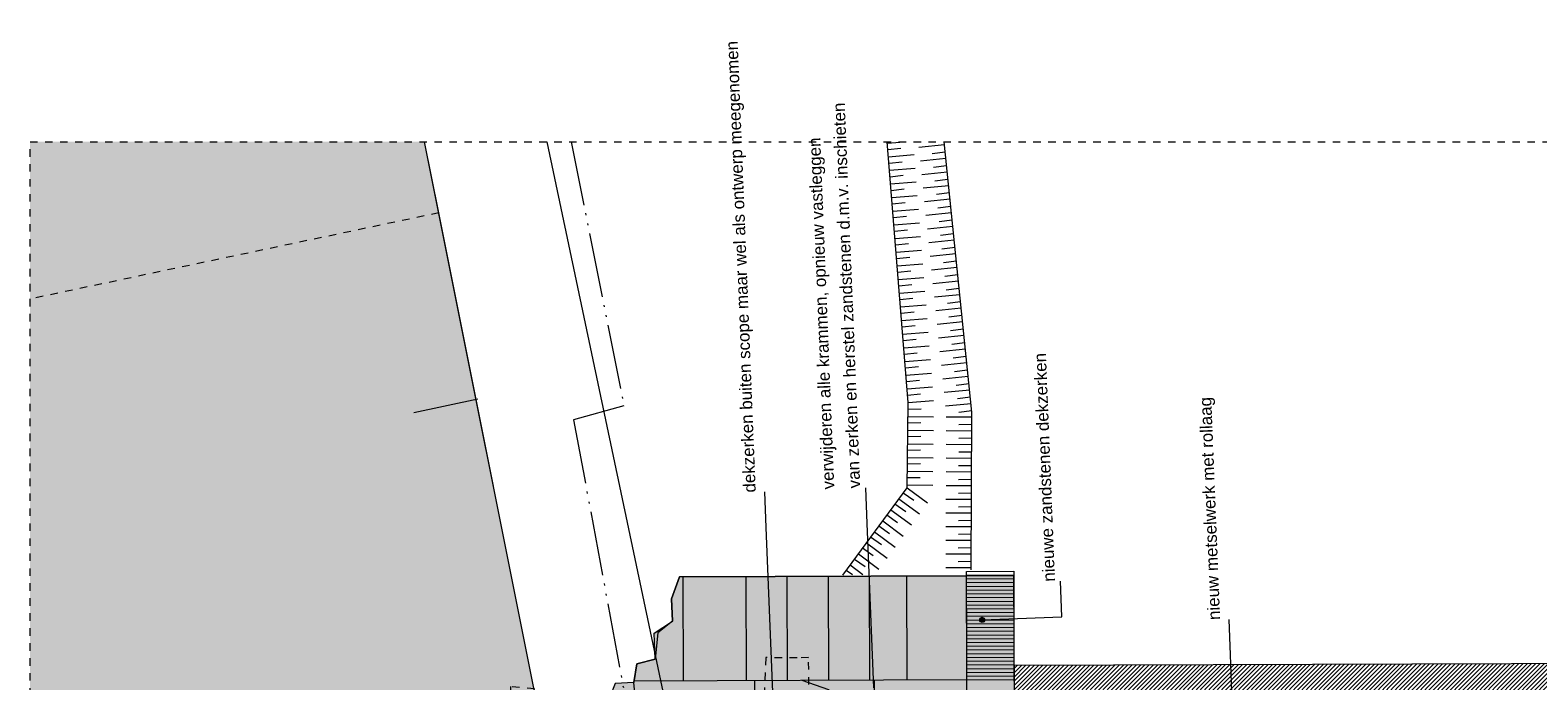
# Model space of a CAD drawing. Extents: x -251883 to 250656, y 0 to 909157.
# Tile 55 of 70: x -25200 to -5061, y 666546 to 675239. Entities that reach past the tile are written whole.
import ezdxf

# ---------------------------------------------------------------- set-up
doc = ezdxf.new("R2010")
doc.units = 0
doc.header["$MEASUREMENT"] = 0
doc.linetypes.add('DASHED', pattern=[200, 100, -100])
doc.linetypes.add('DIVIDE', pattern=[1250, 862.5, -112.5, 25, -112.5, 25, -112.5])
doc.layers.add('A-0019-AFDEKVLAK', color=1, linetype='Continuous')
doc.layers.add('A-0070-SYMBOOL', color=8, linetype='Continuous')

# ---------------------------------------------------------------- blocks, each defined once
blk = doc.blocks.new('M-MAATREGELEN_468')
at = {"linetype": 'Continuous', "lineweight": 5}
for color, points in [(254, [(-138681.5, 68923), (-138491.1, 67972.4), (-137026.7, 60663), (-135740.3, 54512.9), (-134349.8, 47923), (-143948, 47923), (-143948, 68923)]), (8, [(-131717.3, 60425.9), (-131708.2, 60794.4), (-131845.9, 60798), (-131845.8, 60923.3), (-131853.4, 60932), (-135103.7, 60920.7), (-135195.8, 60996.1), (-135248.2, 61096.7), (-135271.4, 61238.1), (-135841.8, 61234.5), (-135851.7, 61480.4), (-136198.2, 61515.9), (-136135.2, 61686.4), (-135885.4, 61696.4), (-135845.5, 61948.2), (-135597.7, 62008.2), (-135561.8, 62359.9), (-135368, 62517.8), (-135380, 62817.6), (-135276.2, 63110.4), (-131440.2, 63123.8), (-131431.3, 60577.6), (-131414.5, 60577.7), (-131416.1, 60417.9)]), (254, [(-131431.3, 60577.6), (-131431.2, 60805.5), (-131845.9, 60798), (-131845.8, 60923.3), (-135103.7, 60920.6, -0.356658), (-135271.4, 61238.1), (-135841.8, 61234.5), (-135885.4, 61696.4), (-135845.5, 61948.2), (-135597.7, 62008.2), (-135611.8, 62357.9), (-135368, 62517.8), (-135380, 62817.6), (-135276.2, 63110.4), (-131440.2, 63123.8), (-130811.2, 63126), (-130800.5, 60580.1)])]:
    blk.add_hatch(color=color, dxfattribs=at).paths.add_polyline_path(points, flags=0)
h = blk.add_hatch(dxfattribs=at)
h.set_pattern_fill('@AV106', color=231, style=0, pattern_type=0)
h.set_pattern_definition([(45, (0, 0), (-28.284271, 28.284271), [])])
h.paths.add_polyline_path([(-115699.1, 61973.9), (-122835.1, 61950.2), (-130804.5, 61923.4), (-130800.5, 60580.1), (-122730.3, 60540), (-115694.7, 60630.7)], flags=0)
at = {"color": 7, "linetype": 'DASHED', "lineweight": 0}
blk.add_lwpolyline([(-143948, 47923), (-143948, 68923), (-93548, 68923), (-93548, 47923)], close=True, dxfattribs=at)
at = {"color": 11, "linetype": 'Continuous', "lineweight": 13}
blk.add_lwpolyline([(-134349.8, 47923), (-135740.3, 54512.9), (-137026.7, 60663), (-138681.5, 68923)], dxfattribs=at)
at = {"color": 254, "linetype": 'Continuous', "lineweight": 5}
blk.add_lwpolyline([(-134349.8, 47923), (-135740.3, 54512.9), (-137026.7, 60663), (-138491.1, 67972.4), (-138681.5, 68923)], dxfattribs=at)
at = {"color": 8, "linetype": 'Continuous', "lineweight": 5}
for points in [[(-134349.8, 47923), (-135740.3, 54512.8), (-137026.7, 60663), (-138681.5, 68923)], [(-137045.9, 68923), (-132615.1, 47923)], [(-137965.9, 65481.7), (-138822.1, 65301.2)], [(-135276.2, 63110.4), (-131440.2, 63123.8)], [(-135230.2, 63110.6), (-135225.3, 61720.2)], [(-134390.2, 63113.5), (-134385.3, 61723.2)], [(-133840.2, 63115.4), (-133835.3, 61725.1)], [(-133290.2, 63117.3), (-133285.3, 61727)], [(-132740.2, 63119.3), (-132735.3, 61728.9)], [(-132240.2, 63121), (-132235.3, 61730.7)], [(-131431.3, 60577.6), (-131437, 62195.8), (-131440.4, 63182.4), (-130809.9, 63186.8), (-130807, 62198), (-130804.4, 61229.8), (-122447.4, 61255.4), (-122445.1, 60605.4)], [(-131440.2, 63132.4), (-130809.8, 63136.8)], [(-131440.1, 63082.4), (-130809.6, 63086.8)], [(-131439.9, 63032.4), (-130809.5, 63036.8)], [(-131439.7, 62982.4), (-130809.3, 62986.8)], [(-131439.5, 62932.4), (-130809.2, 62936.8)], [(-131439.4, 62882.4), (-130809, 62886.8)], [(-131439.2, 62832.4), (-130808.9, 62836.8)], [(-131439, 62782.4), (-130808.7, 62786.8)], [(-131438.8, 62732.4), (-130808.6, 62736.8)], [(-131438.7, 62682.4), (-130808.4, 62686.8)], [(-131438.5, 62632.4), (-130808.3, 62636.8)], [(-131438.3, 62582.4), (-130808.1, 62586.8)], [(-131438.1, 62532.4), (-130808, 62536.8)], [(-131438, 62482.5), (-130807.8, 62486.8)], [(-131437.8, 62432.5), (-130807.7, 62436.8)], [(-131437.6, 62382.5), (-130807.5, 62386.8)], [(-131437.4, 62332.5), (-130807.4, 62336.8)], [(-131437.2, 62282.5), (-130807.2, 62286.8)], [(-131437.1, 62232.5), (-130807.1, 62236.8)], [(-134119.8, 62031.4), (-134120.2, 62031.2)], [(-133556, 62028), (-133549.9, 62034.2)], [(-131436.9, 62182.5), (-130806.9, 62186.8)], [(-131436.8, 62132.5), (-130806.8, 62136.8)], [(-131436.6, 62082.5), (-130806.7, 62086.8)], [(-131436.4, 62032.5), (-130806.5, 62036.8)], [(-131436.2, 61982.5), (-130806.4, 61986.8)], [(-131436, 61932.5), (-130806.3, 61936.8)], [(-131435.8, 61882.5), (-130806.1, 61886.8)], [(-131435.7, 61832.5), (-130806, 61836.8)], [(-131435.3, 61733.5), (-135882, 61718)], [(-134265.8, 60923.9), (-134268.6, 61723.6)], [(-133065.8, 60928.1), (-133067.3, 61359.2), (-133279.5, 61600.9), (-133634.8, 61725.8)], [(-132665.8, 60929.5), (-132668.6, 61729.2)], [(-131435.5, 61782.5), (-130805.9, 61786.8)], [(-131435.3, 61732.5), (-130805.7, 61736.8)]]:
    blk.add_lwpolyline(points, dxfattribs=at)
at = {"color": 1, "linetype": 'DIVIDE', "lineweight": 18}
blk.add_lwpolyline([(-136723, 68923), (-136016.1, 65395.3), (-136688, 65207), (-134123.3, 51385.8), (-115209.6, 52233.2), (-109499.4, 47923)], dxfattribs=at)
at = {"color": 9, "linetype": 'Continuous', "lineweight": 5}
for points in [[(-133093.7, 63132.1), (-132235.1, 64300), (-132220.4, 65440.3), (-132498.8, 68923)], [(-132497.4, 68905.2), (-132274.3, 68923)], [(-131734.7, 68881.1), (-132075.2, 68846.2)], [(-131376.3, 63202.9), (-131367.4, 65309.9), (-131738.9, 68923)], [(-132316.1, 68834.1), (-132490.3, 68815.9)], [(-132482.8, 68722.9), (-132141.7, 68750)], [(-131715.9, 68699.1), (-132056.4, 68664.2)], [(-131898.8, 68766.2), (-131725.1, 68788.3)], [(-132301.5, 68651.7), (-132475.7, 68633.5)], [(-132468.3, 68540.5), (-132127.1, 68567.7)], [(-131697.2, 68517.2), (-132037.8, 68482.2)], [(-131880.1, 68584.2), (-131706.4, 68606.3)], [(-132286.9, 68469.3), (-132461.1, 68451.1)], [(-132453.7, 68358.1), (-132112.5, 68385.3)], [(-132272.4, 68287), (-132446.6, 68268.8)], [(-131678.5, 68335.2), (-132019, 68300.2)], [(-131861.4, 68402.2), (-131687.7, 68424.3)], [(-132439.1, 68175.7), (-132097.9, 68202.9)], [(-132257.8, 68104.6), (-132432, 68086.4)], [(-131659.8, 68153.2), (-132000.3, 68118.2)], [(-131842.7, 68220.2), (-131669, 68242.3)], [(-132424.5, 67993.4), (-132083.3, 68020.5)], [(-132243.2, 67922.2), (-132417.4, 67904)], [(-131641.1, 67971.2), (-131981.6, 67936.2)], [(-131824, 68038.2), (-131650.2, 68060.3)], [(-131805.3, 67856.2), (-131631.5, 67878.4)], [(-132409.9, 67811), (-132068.8, 67838.2)], [(-132228.6, 67739.8), (-132402.8, 67721.6)], [(-131622.4, 67789.2), (-131962.9, 67754.3)], [(-131786.6, 67674.2), (-131612.8, 67696.4)], [(-132395.4, 67628.6), (-132054.2, 67655.8)], [(-132214.1, 67557.5), (-132388.2, 67539.3)], [(-132380.8, 67446.2), (-132039.6, 67473.4)], [(-131603.7, 67607.2), (-131944.2, 67572.3)], [(-131767.8, 67492.2), (-131594.1, 67514.4)], [(-132199.5, 67375.1), (-132373.7, 67356.9)], [(-132366.2, 67263.9), (-132025, 67291.1)], [(-131584.9, 67425.2), (-131925.4, 67390.3)], [(-131749.1, 67310.2), (-131575.4, 67332.4)], [(-132184.9, 67192.7), (-132359.1, 67174.5)], [(-132351.6, 67081.5), (-132010.4, 67108.7)], [(-131566.2, 67243.2), (-131906.8, 67208.3)], [(-131730.4, 67128.2), (-131556.7, 67150.4)], [(-132170.3, 67010.4), (-132344.5, 66992.1)], [(-132337.1, 66899.1), (-131995.8, 66926.3)], [(-131547.5, 67061.2), (-131888, 67026.3)], [(-131528.8, 66879.2), (-131869.3, 66844.3)], [(-131711.7, 66946.2), (-131538, 66968.4)], [(-132155.7, 66828), (-132329.9, 66809.8)], [(-132322.5, 66716.8), (-131981.2, 66743.9)], [(-131510.1, 66697.2), (-131850.6, 66662.3)], [(-131693, 66764.2), (-131519.2, 66786.4)], [(-132141.2, 66645.6), (-132315.3, 66627.4)], [(-132307.9, 66534.4), (-131966.7, 66561.6)], [(-132126.6, 66463.2), (-132300.8, 66445)], [(-131491.4, 66515.2), (-131831.9, 66480.3)], [(-131674.3, 66582.2), (-131500.5, 66604.4)], [(-132293.3, 66352), (-131952.1, 66379.2)], [(-132112, 66280.6), (-132286.2, 66262.4)], [(-131472.7, 66333.2), (-131813.2, 66298.3)], [(-131655.6, 66400.2), (-131481.8, 66422.4)], [(-132278.7, 66169.6), (-131937.5, 66196.8)], [(-132097.3, 66097.8), (-132271.5, 66079.8)], [(-131453.9, 66151.2), (-131794.5, 66116.3)], [(-131636.8, 66218.2), (-131463.1, 66240.4)], [(-131618.1, 66036.2), (-131444.4, 66058.4)], [(-132264.2, 65987.3), (-131923, 66014.6)], [(-132082.8, 65915.3), (-132256.9, 65897.2)], [(-131435.2, 65969.2), (-131775.8, 65934.3)], [(-131599.4, 65854.2), (-131425.7, 65876.4)], [(-132249.6, 65805), (-131908.4, 65832.2)], [(-132068.2, 65732.7), (-132242.3, 65714.5)], [(-131416.5, 65787.2), (-131757, 65752.3)], [(-131580.7, 65672.3), (-131407, 65694.4)], [(-132235, 65622.7), (-131893.8, 65649.9)], [(-132053.6, 65550), (-132227.8, 65532)], [(-132220.4, 65440.3), (-131879.2, 65467.6)], [(-131397.8, 65605.2), (-131738.3, 65570.3)], [(-131562, 65490.3), (-131388.3, 65512.4)], [(-132222.8, 65253.7), (-131880.6, 65249.2)], [(-132046.5, 65349.1), (-132221.6, 65347)], [(-131379.1, 65423.2), (-131719.6, 65388.3)], [(-131543.3, 65308.3), (-131369.6, 65330.4)], [(-132225.2, 65070.8), (-131882.9, 65066.3)], [(-132048.8, 65166.1), (-132224, 65164.1)], [(-131368.5, 65058), (-131710.8, 65059.5)], [(-131367.7, 65240.9), (-131710, 65242.5)], [(-131543.2, 65144.1), (-131368.1, 65147.6)], [(-132227.5, 64887.8), (-131885.2, 64883.4)], [(-132051.2, 64983.2), (-132226.3, 64981.1)], [(-131369.3, 64875), (-131711.6, 64876.6)], [(-131544, 64961.1), (-131368.9, 64964.7)], [(-132229.9, 64704.9), (-131887.6, 64700.4)], [(-132053.5, 64800.2), (-132228.7, 64798.2)], [(-131370.1, 64692.1), (-131712.3, 64693.6)], [(-131544.8, 64778.2), (-131369.7, 64781.7)], [(-132232.2, 64522), (-131889.9, 64517.5)], [(-132055.9, 64617.3), (-132231, 64615.3)], [(-131370.8, 64509.1), (-131713.1, 64510.7)], [(-131545.5, 64595.2), (-131370.4, 64598.8)], [(-132235.1, 64300), (-131959.3, 64097.1)], [(-132234.6, 64339), (-131892.3, 64334.5)], [(-132058.2, 64434.4), (-132233.3, 64432.3)], [(-131371.6, 64326.2), (-131713.9, 64327.7)], [(-131546.3, 64412.3), (-131371.2, 64415.8)], [(-132252.9, 63980.1), (-132396.5, 64080.4)], [(-132343.4, 64152.6), (-132067.7, 63949.8)], [(-132144.6, 64127.5), (-132288.2, 64227.8)], [(-131372.4, 64143.2), (-131714.7, 64144.8)], [(-131547.8, 64046.4), (-131372.8, 64049.9)], [(-131547.1, 64229.3), (-131372, 64232.9)], [(-132560.2, 63857.8), (-132284.5, 63654.9)], [(-132361.3, 63832.7), (-132504.9, 63933)], [(-132451.8, 64005.2), (-132176.1, 63802.3)], [(-131373.2, 63960.3), (-131715.4, 63961.8)], [(-131548.6, 63863.4), (-131373.5, 63867)], [(-132668.5, 63710.4), (-132392.8, 63507.5)], [(-132469.7, 63685.3), (-132613.3, 63785.5)], [(-131373.9, 63777.3), (-131716.2, 63778.9)], [(-131549.4, 63680.5), (-131374.3, 63684)], [(-132686.4, 63390.5), (-132830, 63490.7)], [(-132776.9, 63563), (-132501.2, 63360.1)], [(-132578.1, 63537.9), (-132721.7, 63638.1)], [(-131374.7, 63594.4), (-131717, 63595.9)], [(-131550.2, 63497.5), (-131375.1, 63501.1)], [(-132993.7, 63268.2), (-132823.4, 63142.9)], [(-132794.8, 63243.1), (-132938.4, 63343.3)], [(-132885.3, 63415.6), (-132609.6, 63212.7)], [(-131375.5, 63411.4), (-131717.8, 63413)], [(-131550.9, 63314.6), (-131375.9, 63318.1)], [(-132962.8, 63137.3), (-133046.8, 63195.9)], [(-131376.2, 63228.5), (-131718.5, 63230)]]:
    blk.add_lwpolyline(points, dxfattribs=at)
at = {"color": 8, "linetype": 'DASHED', "lineweight": 5}
for points in [[(-138491.1, 67972.4), (-143948, 66821.8)], [(-133536.3, 61040.5), (-133536.7, 61070.2), (-133549.9, 62034.2), (-133704.3, 62025.9), (-134120.2, 62031.2), (-134163.4, 61038.4), (-135135.4, 61067.6), (-135203, 61115.7), (-135249.9, 61220.7), (-135910, 61284.5), (-135890.2, 61501.9), (-136080.7, 61531.4), (-136219.9, 61538.4), (-136245.6, 61321.6), (-137222.8, 61406), (-137211.7, 61611.9), (-137530.7, 61643.5), (-137541.8, 61437.6), (-138754.3, 61551.9)]]:
    blk.add_lwpolyline(points, dxfattribs=at)
at = {"color": 8, "linetype": 'Continuous', "lineweight": 5}
for points in [[(-131416.1, 60417.9), (-131414.5, 60577.7), (-131431.3, 60577.6), (-131440.2, 63123.8), (-135276.2, 63110.4), (-135380, 62817.6), (-135368, 62517.8), (-135561.8, 62359.9), (-135597.7, 62008.2), (-135845.5, 61948.2), (-135885.4, 61696.4), (-136135.2, 61686.4), (-136198.2, 61515.9), (-135851.7, 61480.4), (-135841.8, 61234.5), (-135271.4, 61238.1), (-135248.2, 61096.7), (-135195.8, 60996.1), (-135103.7, 60920.7), (-131853.4, 60932), (-131845.8, 60923.3), (-131845.9, 60798), (-131708.2, 60794.4), (-131717.3, 60425.9)], [(-115699.1, 61973.9), (-122835.1, 61950.2), (-130804.5, 61923.4), (-130800.5, 60580.1), (-122730.3, 60540), (-115694.7, 60630.7)]]:
    blk.add_lwpolyline(points, close=True, dxfattribs=at)
blk.add_lwpolyline([(-131431.3, 60577.6), (-131431.2, 60805.5), (-131845.9, 60798), (-131845.8, 60923.3), (-135103.7, 60920.6, -0.356658), (-135271.4, 61238.1), (-135841.8, 61234.5), (-135885.4, 61696.4), (-135845.5, 61948.2), (-135597.7, 62008.2), (-135611.8, 62357.9), (-135368, 62517.8), (-135380, 62817.6), (-135276.2, 63110.4), (-131440.2, 63123.8), (-130811.2, 63126), (-130800.5, 60580.1)], format="xyb", close=True, dxfattribs=at)
at = {"layer": 'A-0070-SYMBOOL', "color": 8, "linetype": 'Continuous', "lineweight": 5}
for points in [[(-132680, 61625), (-132768.3, 63823.2), (-132787.3, 64297.6)], [(-134028.9, 61570.8), (-134117.2, 63769), (-134136.2, 64243.4)], [(-127894.5, 61567), (-127914.6, 62066.6), (-127933.7, 62541)]]:
    blk.add_lwpolyline(points, dxfattribs=at)
for points in [[(-131232.3, 62568.8), (-131207.2, 62559.6), (-131195.9, 62535.3), (-131205.2, 62510.1), (-131229.5, 62498.9), (-131254.6, 62508.2), (-131265.8, 62532.5), (-131256.6, 62557.6)], [(-131231.9, 62558.9), (-131213.9, 62552.2), (-131205.9, 62534.9), (-131212.5, 62516.9), (-131229.9, 62508.9), (-131247.8, 62515.5), (-131255.9, 62532.9), (-131249.3, 62550.8)], [(-131231.5, 62548.9), (-131220.7, 62544.9), (-131215.9, 62534.5), (-131219.9, 62523.7), (-131230.3, 62518.9), (-131241.1, 62522.8), (-131245.9, 62533.3), (-131241.9, 62544.1)], [(-131231.1, 62538.9), (-131227.5, 62537.5), (-131225.9, 62534.1), (-131227.2, 62530.5), (-131230.7, 62528.9), (-131234.3, 62530.2), (-131235.9, 62533.7), (-131234.6, 62537.3)]]:
    blk.add_lwpolyline(points, close=True, dxfattribs=at)
at = {"layer": 'A-0070-SYMBOOL', "color": 7, "linetype": 'Continuous', "char_height": 162, "attachment_point": 7, "rotation": 92.29999, "line_spacing_factor": 0.933333}
for s, insert in [('{\\fArial|b0|i0|c12|p0;dekzerken buiten scope maar wel als ontwerp meegenomen}', (-134206.2, 64240.6)), ('{\\fArial|b0|i0|c12|p0;van zerken en herstel zandstenen d.m.v. inschieten}', (-132857.3, 64294.8)), ('{\\fArial|b0|i0|c12|p0;verwijderen alle krammen, opnieuw vastleggen}', (-133157, 64282.7)), ('{\\fArial|b0|i0|c12|p0;nieuw metselwerk met rollaag}', (-128003.6, 62538.1))]:
    blk.add_mtext(s, dxfattribs=dict(at, insert=insert))
at = {"linetype": 'Continuous'}
blk.add_wipeout([(-130307.7, 66100.6), (-130183.3, 63003.1), (-130462.3, 62991.9), (-130586.7, 66089.4)], dxfattribs=at).dxf.layer = 'A-0019-AFDEKVLAK'
at = {"layer": 'A-0070-SYMBOOL', "color": 8, "linetype": 'Continuous', "lineweight": 5}
blk.add_lwpolyline([(-131230.9, 62533.9), (-130166.2, 62576.6), (-130185.2, 63051)], dxfattribs=at)
at = {"layer": 'A-0070-SYMBOOL', "color": 7, "linetype": 'Continuous', "insert": (-130255.2, 63048.2), "char_height": 162, "attachment_point": 7, "rotation": 92.29999, "line_spacing_factor": 0.933333}
blk.add_mtext('{\\fArial|b0|i0|c12|p0;nieuwe zandstenen dekzerken}', dxfattribs=at)

msp = doc.modelspace()

# ---------------------------------------------------------------- block references
msp.add_blockref('M-MAATREGELEN_468', (118748, 604826))

doc.saveas('drawing.dxf')
